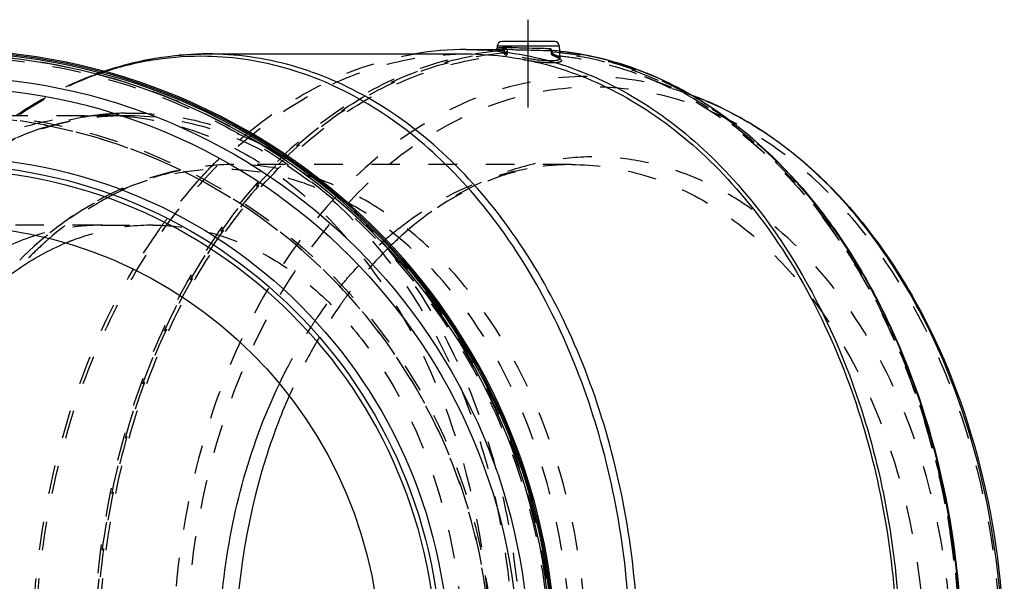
# Model space of a CAD drawing. Header units: millimetres. Extents: x 304 to 696, y 354 to 646.
# Tile 8 of 8: x 467 to 691, y 518 to 646. Entities that reach past the tile are written whole.
import ezdxf

# ---------------------------------------------------------------- set-up
doc = ezdxf.new("R2010")
doc.units = ezdxf.units.MM
doc.header["$LTSCALE"] = 65.185185
doc.linetypes.add('CENTER', pattern=[0.6, 0.375, -0.075, 0.075, -0.075])
doc.linetypes.add('HIDDEN', pattern=[0.2, 0.1, -0.1])
doc.layers.add('KOERPER', color=7, linetype='CONTINUOUS')
doc.layers.add('KONST.EL_MIT_GEO', color=7, linetype='CONTINUOUS')

msp = doc.modelspace()

# ---------------------------------------------------------------- linework, layer by layer
at = {"layer": 'KOERPER', "color": 2, "linetype": 'CENTER'}
msp.add_line((582.56, 625.9), (582.56, 645.9), dxfattribs=at)
at = {"layer": 'KOERPER', "color": 7, "linetype": 'Continuous'}
for p, q in [((575.51, 639.95), (575.48, 639.47)), ((589.61, 639.95), (589.68, 638.67)), ((509.42, 638.1), (568.42, 638.1)), ((568.42, 639.1), (577.21, 639.1)), ((619.46, 628.86), (621.46, 628.07))]:
    msp.add_line(p, q, dxfattribs=at)
at = {"layer": 'KOERPER', "color": 8, "linetype": 'HIDDEN'}
for p, q in [((589.68, 638.67), (589.76, 637.03)), ((609.14, 632.92), (619.46, 628.86)), ((448.92, 624.1), (490.76, 624.1)), ((485.21, 599.1), (497.07, 599.1))]:
    msp.add_line(p, q, dxfattribs=at)
msp.add_circle((448.92, 499.1), 139, dxfattribs=at)
at = {"layer": 'KOERPER', "color": 7, "linetype": 'Continuous'}
msp.add_arc((568.45, 568.5), 70.6, 90.0251, 99.4793, dxfattribs=at)
at = {"layer": 'KOERPER', "color": 8, "linetype": 'HIDDEN'}
for centre, radius, start, end in [((448.92, 499.1), 125, 116.166, 112.9198), ((581.16, 544.13), 98.4, 129.2352, 129.8509), ((596.71, 528.85), 120.24, 137.8793, 143.3232), ((601.92, 524.91), 126.76, 143.3042, 144.7386), ((485.53, 549.29), 49.81, 90, 90.3692), ((608.93, 520.1), 135.26, 144.7869, 149.3508)]:
    msp.add_arc(centre, radius, start, end, dxfattribs=at)
for points, knots in [([(470.13, 499.1), (470.13, 517.01), (473.73, 543.71), (485.88, 576.2), (498.03, 597.38), (512.9, 614.89), (530.01, 628.03), (548.76, 636.23), (561.96, 638.1), (568.42, 638.1)], [0, 0, 0, 0, 0.286789, 0.42395, 0.553971, 0.675795, 0.789521, 0.896637, 1, 1, 1, 1]), ([(518.92, 620.34), (524.52, 624.91), (536.47, 632.65), (550.07, 637.01), (556.82, 638.14)], [0, 0, 0, 0, 0.513626, 1, 1, 1, 1]), ([(507.53, 609.49), (508.37, 610.41), (511.71, 613.98), (515.3, 617.33), (518.1, 619.67)], [0, 0, 0, 0, 0.254375, 1, 1, 1, 1]), ([(485.21, 599.1), (479.67, 599.1), (469.22, 599.1), (458.77, 599.06), (453.86, 598.98)], [0, 0, 0, 0, 0.529822, 1, 1, 1, 1]), ([(485.21, 599.1), (483.96, 599.09), (478.93, 598.87), (473.93, 597.89), (470.32, 596.76)], [0, 0, 0, 0, 0.248412, 1, 1, 1, 1]), ([(469.42, 499.1), (469.42, 507.22), (471.32, 538.31), (480.81, 569.23), (492.56, 589.05)], [0, 0, 0, 0, 0.260459, 1, 1, 1, 1])]:
    msp.add_open_spline(points, degree=3, knots=knots, dxfattribs=at)
at = {"layer": 'KOERPER', "color": 7, "linetype": 'Continuous'}
for points, knots in [([(568.42, 639.1), (574.92, 639.1), (588.22, 637.21), (607.1, 628.96), (624.34, 615.72), (639.32, 598.09), (651.54, 576.76), (663.78, 544.03), (667.41, 517.13), (667.41, 499.1)], [0, 0, 0, 0, 0.103363, 0.210479, 0.324205, 0.446029, 0.57605, 0.713211, 1, 1, 1, 1]), ([(568.42, 638.1), (574.87, 638.1), (588.08, 636.23), (606.82, 628.03), (623.94, 614.89), (638.81, 597.38), (650.95, 576.2), (663.1, 543.71), (666.71, 517.01), (666.71, 499.1)], [0, 0, 0, 0, 0.103363, 0.210479, 0.324205, 0.446029, 0.57605, 0.713211, 1, 1, 1, 1]), ([(470.32, 596.76), (466.35, 595.52), (458.48, 592.02), (447.77, 584.22), (438.18, 574.01), (426.97, 557.23), (417.36, 532.03), (414.82, 510.25), (414.82, 499.1)], [0, 0, 0, 0, 0.104465, 0.214432, 0.331078, 0.454704, 0.719754, 1, 1, 1, 1])]:
    msp.add_open_spline(points, degree=3, knots=knots, dxfattribs=at)
at = {"layer": 'KONST.EL_MIT_GEO', "color": 7, "linetype": 'Continuous'}
for p, q in [((575.51, 639.95), (589.61, 639.95)), ((588.59, 640.9), (576.52, 640.9)), ((587.68, 638.9), (587.7, 638.9)), ((587.82, 638.89), (587.68, 638.9)), ((587.7, 638.9), (587.7, 638.9)), ((587.7, 638.9), (587.83, 638.89)), ((587.97, 638.87), (587.82, 638.89)), ((587.83, 638.89), (588, 638.87)), ((588, 638.87), (588.23, 638.85))]:
    msp.add_line(p, q, dxfattribs=at)
at = {"layer": 'KONST.EL_MIT_GEO', "color": 8, "linetype": 'HIDDEN'}
for p, q in [((575.16, 639.04), (575.15, 639.03)), ((575.52, 639.07), (575.63, 639.07)), ((575.63, 639.07), (575.74, 639.08)), ((575.74, 639.08), (575.86, 639.08)), ((575.86, 639.08), (576, 639.09)), ((576, 639.09), (576.14, 639.09)), ((576.14, 639.09), (576.3, 639.09)), ((576.3, 639.09), (576.56, 639.1)), ((576.56, 639.1), (576.83, 639.1)), ((577.17, 638.28), (577.18, 638.59)), ((577.85, 638.25), (577.86, 638.57)), ((587.79, 638.57), (587.8, 638.26)), ((587.8, 638.26), (587.8, 638.26)), ((587.92, 638.57), (587.93, 638.25)), ((587.94, 638.59), (587.95, 638.28)), ((588.12, 637.81), (588.12, 637.81)), ((589.76, 637.02), (589.76, 637.02)), ((609.08, 632.94), (609.14, 632.92)), ((490.73, 624.62), (490.86, 624.62)), ((592.44, 612.9), (515.49, 612.9))]:
    msp.add_line(p, q, dxfattribs=at)
for points in [[(575.15, 639.03), (575.15, 639.03), (575.16, 639.04), (575.17, 639.04), (575.19, 639.04), (575.21, 639.04), (575.23, 639.05), (575.26, 639.05), (575.29, 639.05), (575.32, 639.05), (575.35, 639.06), (575.39, 639.06), (575.43, 639.06), (575.48, 639.06), (575.52, 639.07)], [(575.28, 639.1), (575.26, 639.09), (575.22, 639.06), (575.18, 639.05), (575.16, 639.04), (575.16, 639.04)], [(576.83, 639.1), (577.12, 639.1), (577.21, 639.1)], [(587.68, 638.9), (587.68, 638.9), (587.69, 638.89), (587.71, 638.86), (587.73, 638.82), (587.76, 638.77), (587.77, 638.71), (587.79, 638.63), (587.79, 638.57)], [(588.12, 637.81), (588.4, 637.69), (588.69, 637.57), (588.95, 637.45), (589.17, 637.34), (589.36, 637.24), (589.52, 637.14), (589.63, 637.06), (589.72, 637)], [(589.72, 637), (589.77, 636.95), (589.79, 636.93), (589.78, 636.94), (589.77, 636.99), (589.76, 637.02)]]:
    msp.add_lwpolyline(points, dxfattribs=at)
at = {"layer": 'KONST.EL_MIT_GEO', "color": 7, "linetype": 'Continuous'}
for points in [[(575.46, 639.35), (575.42, 639.26), (575.37, 639.18), (575.32, 639.13), (575.28, 639.1)], [(575.48, 639.47), (575.48, 639.45), (575.46, 639.35)], [(587.7, 638.9), (587.68, 638.9), (587.68, 638.9), (587.68, 638.9)]]:
    msp.add_lwpolyline(points, dxfattribs=at)
at = {"layer": 'KONST.EL_MIT_GEO', "color": 8, "linetype": 'HIDDEN'}
for radius in [139, 138.46, 125.54, 125]:
    msp.add_circle((448.92, 499.1), radius, dxfattribs=at)
at = {"layer": 'KONST.EL_MIT_GEO', "color": 7, "linetype": 'Continuous'}
for radius in [133.87, 131.45, 115.55, 113.8, 112.73, 100]:
    msp.add_circle((448.92, 499.1), radius, dxfattribs=at)
for centre, radius, start, end in [((576.51, 639.9), 1, 90, 177), ((588.61, 639.9), 1, 3, 90), ((448.92, 499.1), 140, 93.09, 86.9089), ((448.92, 499.1), 139.7, 93.1207, 86.8793), ((448.92, 499.1), 139.38, 93.1346, 86.8654), ((448.92, 499.1), 138.9, 93.1346, 86.8654), ((508.01, 568.24), 69.33, 87.9818, 88.8304), ((577.47, 597.88), 41.7, 90.3634, 90.9348), ((577.56, 585.47), 54.1, 89.9945, 90.3727), ((577.19, 554.27), 84.83, 89.3783, 89.9875), ((577.56, 573.61), 65.96, 89.7715, 89.9964), ((577.46, 553.66), 85.91, 89.1545, 89.7631), ((576.77, 511.43), 127.67, 89.0754, 89.4008), ((588.37, 771.64), 132.74, 268.962, 269.5686), ((587.75, 733.9), 94.53, 269.1298, 269.7686), ((588.07, 639.39), 0.709, 181.9115, 194.8556), ((587.94, 723.46), 84.57, 269.6136, 269.8278), ((582.33, 568.61), 70.49, 83.7941, 85.1937), ((580.18, 561.05), 78.37, 67.2205, 68.0699), ((575.58, 552.28), 88.29, 56.5797, 58.8142), ((576.1, 553.01), 87.42, 58.1567, 58.8578), ((593.82, 557.82), 75.5, 65.1475, 68.5221)]:
    msp.add_arc(centre, radius, start, end, dxfattribs=at)
at = {"layer": 'KONST.EL_MIT_GEO', "color": 8, "linetype": 'HIDDEN'}
for centre, radius, start, end in [((587.93, 641.33), 2.77, 268.7245, 269.7504), ((587.85, 637.5), 0.756, 84.5172, 88.2565), ((582.17, 624.62), 14.8, 65.436, 67.1009), ((510.81, 560.65), 77.63, 108.7789, 110.1326), ((509.21, 562.87), 74.84, 108.0115, 109.3445), ((515.4, 550.65), 88.57, 122.7353, 123.9325), ((514.89, 551.43), 87.65, 122.4655, 122.7336), ((492.55, 559.29), 65.37, 97.2679, 107.2909), ((492.22, 561.28), 63.36, 96.0849, 97.2017), ((492.2, 561.51), 63.13, 95.2062, 96.0848), ((485.53, 561.54), 62.56, 86.3565, 89.9975), ((492.18, 561.71), 62.92, 91.3173, 95.2065), ((485.51, 561.3), 62.8, 85.2248, 86.3574), ((515.5, 555.55), 57.35, 90.0133, 102.2368), ((592.44, 555.82), 57.08, 93.0356, 94.1877), ((592.44, 555.9), 57, 90.0006, 93.0355), ((497.11, 548.39), 50.71, 90.0503, 102.8532), ((603, 535.43), 80.32, 128.4416, 131.1945), ((604.43, 533.78), 82.51, 131.1855, 131.9056), ((610.84, 532.92), 85.65, 131.5299, 134.0094), ((612.37, 531.32), 87.86, 134.0016, 134.637)]:
    msp.add_arc(centre, radius, start, end, dxfattribs=at)
for points, knots in [([(509.42, 638.1), (502.97, 638.1), (489.76, 636.23), (471.02, 628.03), (453.91, 614.89), (439.03, 597.38), (426.89, 576.2), (414.74, 543.71), (411.14, 517.01), (411.14, 499.1)], [0, 0, 0, 0, 0.103363, 0.210479, 0.324205, 0.446029, 0.57605, 0.713211, 1, 1, 1, 1]), ([(577.01, 638.9), (570.71, 638.42), (557.93, 635.66), (540.01, 626.59), (523.74, 612.97), (509.65, 595.35), (498.18, 574.37), (486.75, 542.53), (483.35, 516.53), (483.35, 499.1)], [0, 0, 0, 0, 0.103352, 0.211068, 0.325544, 0.447903, 0.578045, 0.714855, 1, 1, 1, 1]), ([(587.94, 638.59), (594.33, 638.1), (607.32, 635.26), (625.48, 625.9), (641.91, 611.86), (661.29, 587.02), (674.26, 555.92), (680.61, 522.08), (682.34, 486.61), (676.98, 451.44), (664.54, 419.63), (652.32, 398.98), (637.48, 381.94), (620.5, 369.17), (601.96, 361.21), (582.56, 358.51), (563.16, 361.21), (544.62, 369.17), (527.64, 381.94), (512.8, 398.98), (500.58, 419.63), (488.14, 451.44), (482.78, 486.61), (484.51, 522.08), (490.86, 555.92), (503.83, 587.02), (523.21, 611.86), (539.64, 625.9), (557.8, 635.26), (570.79, 638.1), (577.18, 638.59)], [0, 0, 0, 0, 0.025927, 0.052982, 0.081778, 0.112591, 0.179631, 0.215274, 0.251488, 0.3228, 0.356833, 0.389084, 0.41932, 0.447582, 0.474243, 0.5, 0.525757, 0.552418, 0.58068, 0.610915, 0.643167, 0.677199, 0.748511, 0.784725, 0.820369, 0.887408, 0.918222, 0.947018, 0.974073, 1, 1, 1, 1]), ([(577.17, 638.28), (570.79, 637.78), (557.83, 634.94), (539.72, 625.6), (523.32, 611.58), (504, 586.8), (491.06, 555.77), (484.73, 522.01), (483.01, 486.62), (488.36, 451.54), (500.77, 419.8), (512.96, 399.2), (527.77, 382.2), (544.71, 369.46), (563.21, 361.53), (582.56, 358.83), (601.91, 361.53), (620.41, 369.46), (637.35, 382.2), (652.16, 399.2), (664.35, 419.8), (676.76, 451.54), (682.11, 486.62), (680.39, 522.01), (674.05, 555.77), (661.12, 586.8), (641.79, 611.58), (625.4, 625.6), (607.29, 634.94), (594.33, 637.78), (587.95, 638.28)], [0, 0, 0, 0, 0.025928, 0.052984, 0.081782, 0.112597, 0.179638, 0.215282, 0.251496, 0.322806, 0.356837, 0.389087, 0.419322, 0.447583, 0.474244, 0.5, 0.525756, 0.552418, 0.580679, 0.610913, 0.643164, 0.677195, 0.748505, 0.784719, 0.820362, 0.887404, 0.918219, 0.947016, 0.974073, 1, 1, 1, 1]), ([(484.6, 499.1), (484.6, 516.39), (487.97, 542.19), (499.32, 573.78), (510.69, 594.59), (524.65, 612.05), (540.78, 625.56), (558.54, 634.57), (571.21, 637.31), (577.45, 637.79)], [0, 0, 0, 0, 0.285274, 0.42213, 0.552272, 0.674602, 0.789037, 0.896708, 1, 1, 1, 1]), ([(577.01, 638.9), (576.72, 638.9), (576.21, 638.9), (575.63, 638.92), (575.29, 638.94), (575.13, 638.97), (575.04, 638.96), (574.98, 639.01), (575.09, 639.03), (575.18, 639.04), (575.37, 639.06), (575.74, 639.08), (576.37, 639.1), (576.9, 639.1), (577.21, 639.1)], [0, 0, 0, 0, 0.206462, 0.357924, 0.411142, 0.448738, 0.470525, 0.47737, 0.489552, 0.517403, 0.561058, 0.620242, 0.783132, 1, 1, 1, 1]), ([(577.36, 639.37), (577.09, 639.37), (576.63, 639.38), (576.09, 639.39), (575.78, 639.41), (575.62, 639.43), (575.54, 639.45), (575.48, 639.46), (575.48, 639.47)], [0, 0, 0, 0, 0.424558, 0.738932, 0.851058, 0.931951, 0.981217, 1, 1, 1, 1]), ([(577.01, 638.9), (577.1, 638.9), (577.3, 639.04), (577.35, 639.25), (577.36, 639.37)], [0, 0, 0, 0, 0.449545, 1, 1, 1, 1]), ([(577.18, 638.59), (577.19, 638.66), (577.18, 638.8), (577.07, 638.9), (577.01, 638.9)], [0, 0, 0, 0, 0.570507, 1, 1, 1, 1]), ([(577.17, 638.28), (577.22, 638.27), (577.45, 638.26), (577.68, 638.26), (577.85, 638.25)], [0, 0, 0, 0, 0.226406, 1, 1, 1, 1]), ([(577.45, 637.79), (577.41, 637.81), (577.25, 637.92), (577.18, 638.13), (577.17, 638.28)], [0, 0, 0, 0, 0.219717, 1, 1, 1, 1]), ([(577.18, 638.59), (577.23, 638.59), (577.46, 638.58), (577.69, 638.57), (577.86, 638.57)], [0, 0, 0, 0, 0.226396, 1, 1, 1, 1]), ([(577.86, 638.57), (577.87, 638.76), (577.82, 639.11), (577.51, 639.37), (577.36, 639.37)], [0, 0, 0, 0, 0.563338, 1, 1, 1, 1]), ([(577.45, 637.79), (577.49, 637.8), (577.7, 637.87), (577.82, 638.09), (577.85, 638.25)], [0, 0, 0, 0, 0.209707, 1, 1, 1, 1]), ([(587.93, 636.06), (586.18, 636.06), (582.64, 636.46), (579.14, 637.19), (577.45, 637.79)], [0, 0, 0, 0, 0.494097, 1, 1, 1, 1]), ([(587.67, 636.52), (586.03, 636.52), (582.7, 636.91), (579.43, 637.65), (577.85, 638.25)], [0, 0, 0, 0, 0.493861, 1, 1, 1, 1]), ([(587.7, 638.9), (587.79, 638.89), (587.9, 638.76), (587.93, 638.63), (587.94, 638.59)], [0, 0, 0, 0, 0.712619, 1, 1, 1, 1]), ([(587.94, 638.59), (587.9, 638.59), (587.87, 638.58), (587.79, 638.59), (587.79, 638.57)], [0, 0, 0, 0, 0.735182, 1, 1, 1, 1]), ([(587.79, 638.57), (587.79, 638.57), (587.83, 638.57), (587.85, 638.57), (587.87, 638.57)], [0, 0, 0, 0, 0.261137, 1, 1, 1, 1]), ([(587.95, 638.28), (587.91, 638.27), (587.88, 638.26), (587.8, 638.27), (587.8, 638.26)], [0, 0, 0, 0, 0.735138, 1, 1, 1, 1]), ([(587.8, 638.26), (587.8, 638.25), (587.84, 638.26), (587.86, 638.25), (587.88, 638.25)], [0, 0, 0, 0, 0.264657, 1, 1, 1, 1]), ([(588.12, 637.81), (588.05, 637.84), (587.92, 637.98), (587.92, 638.16), (587.93, 638.25)], [0, 0, 0, 0, 0.451034, 1, 1, 1, 1]), ([(588.19, 637.79), (588.48, 637.68), (588.98, 637.47), (589.61, 637.14), (590.01, 636.87), (590.19, 636.59), (590.11, 636.41), (589.98, 636.32), (589.79, 636.24), (589.42, 636.14), (588.79, 636.08), (588.24, 636.06), (587.93, 636.06)], [0, 0, 0, 0, 0.194052, 0.343606, 0.445061, 0.50363, 0.528458, 0.559934, 0.602214, 0.656874, 0.804343, 1, 1, 1, 1]), ([(587.95, 638.28), (587.95, 638.22), (587.96, 638.04), (588.07, 637.84), (588.19, 637.79)], [0, 0, 0, 0, 0.288791, 1, 1, 1, 1]), ([(588.19, 637.79), (588.18, 637.79), (588.15, 637.8), (588.13, 637.81), (588.12, 637.81)], [0, 0, 0, 0, 0.506379, 1, 1, 1, 1]), ([(588.19, 637.79), (589.96, 637.66), (597.08, 636.83), (604.06, 634.91), (609.08, 632.94)], [0, 0, 0, 0, 0.247527, 1, 1, 1, 1]), ([(588.32, 638.08), (588.41, 638.04), (588.72, 637.89), (589.02, 637.73), (589.23, 637.6)], [0, 0, 0, 0, 0.284526, 1, 1, 1, 1]), ([(589.23, 637.6), (589.37, 637.51), (589.58, 637.36), (589.76, 637.12), (589.76, 637.02)], [0, 0, 0, 0, 0.624995, 1, 1, 1, 1]), ([(589.76, 637.02), (589.77, 636.81), (589.17, 636.61), (588.52, 636.54), (587.97, 636.52), (587.67, 636.52)], [0, 0, 0, 0, 0.291915, 0.594166, 1, 1, 1, 1]), ([(465.89, 624.13), (467.34, 625.11), (473.1, 628.79), (479.31, 631.78), (484.09, 633.54)], [0, 0, 0, 0, 0.255052, 1, 1, 1, 1]), ([(484.43, 633.49), (483, 632.99), (477.25, 630.77), (471.76, 627.87), (467.84, 625.38)], [0, 0, 0, 0, 0.245687, 1, 1, 1, 1]), ([(621.46, 628.07), (614.63, 630.76), (600.11, 634.08), (577.68, 631.66), (556.45, 621.98), (537.61, 605.87), (522, 584.29), (506.12, 549.15), (501.44, 519.2), (501.44, 499.1)], [0, 0, 0, 0, 0.106804, 0.212628, 0.322801, 0.441246, 0.569615, 0.707364, 1, 1, 1, 1]), ([(609.14, 632.92), (614.36, 630.87), (624.64, 625.46), (638.54, 614.21), (650.94, 599.96), (665.36, 577), (677.7, 543.1), (682.65, 499.1), (677.7, 455.1), (665.36, 421.2), (650.94, 398.24), (638.54, 383.99), (624.64, 372.74), (614.36, 367.33), (609.14, 365.28)], [0, 0, 0, 0, 0.052484, 0.107823, 0.166453, 0.228419, 0.360696, 0.5, 0.639303, 0.771581, 0.833547, 0.892177, 0.947516, 1, 1, 1, 1]), ([(609.14, 632.92), (610.14, 632.53), (614.18, 630.84), (618.07, 628.82), (620.9, 627.14)], [0, 0, 0, 0, 0.24685, 1, 1, 1, 1]), ([(690.36, 499.1), (690.36, 516.03), (686.95, 541.29), (675.46, 572.02), (663.98, 592.05), (649.91, 608.6), (633.73, 621.03), (615.99, 628.78), (597.41, 631.42), (578.82, 628.78), (561.09, 621.03), (544.9, 608.6), (530.84, 592.05), (519.36, 572.02), (507.86, 541.29), (504.46, 516.03), (504.46, 499.1)], [0, 0, 0, 0, 0.143394, 0.211975, 0.276986, 0.337897, 0.39476, 0.448319, 0.5, 0.551681, 0.60524, 0.662103, 0.723014, 0.788025, 0.856606, 1, 1, 1, 1]), ([(620.9, 627.14), (630.15, 621.63), (642.87, 610.38), (656.3, 592.02), (668.22, 570.14), (678.34, 538.98), (681.04, 512.55), (681.04, 499.1)], [0, 0, 0, 0, 0.21948, 0.338335, 0.462909, 0.725821, 1, 1, 1, 1]), ([(444.62, 609.91), (450.65, 614.36), (460.59, 619.79), (474.82, 623.48), (481.98, 624.1), (485.53, 624.1)], [0, 0, 0, 0, 0.512034, 0.75772, 1, 1, 1, 1]), ([(448.76, 608.59), (454.9, 613.43), (465.07, 619.38), (479.75, 623.43), (487.12, 624.1), (490.76, 624.1)], [0, 0, 0, 0, 0.515339, 0.759882, 1, 1, 1, 1]), ([(448.89, 609.18), (455.03, 613.85), (465.18, 619.57), (479.77, 623.45), (487.12, 624.1), (490.76, 624.1)], [0, 0, 0, 0, 0.512576, 0.758078, 1, 1, 1, 1]), ([(490.76, 624.1), (496.57, 624.1), (508.44, 622.42), (525.3, 615.05), (540.69, 603.22), (554.06, 587.48), (564.98, 568.44), (575.91, 539.22), (579.15, 515.2), (579.15, 499.1)], [0, 0, 0, 0, 0.103362, 0.210478, 0.324204, 0.446027, 0.576047, 0.713207, 1, 1, 1, 1]), ([(490.86, 624.62), (496.11, 624.73), (506.82, 623.6), (516.92, 619.88), (521.75, 617.47)], [0, 0, 0, 0, 0.493195, 1, 1, 1, 1]), ([(490.74, 623.88), (496.34, 623.41), (507.71, 620.89), (523.62, 612.72), (538.07, 600.54), (555.2, 579), (570.01, 544.76), (573.92, 514.62), (573.92, 499.1)], [0, 0, 0, 0, 0.103423, 0.211269, 0.325883, 0.448362, 0.714675, 1, 1, 1, 1]), ([(454.53, 612.79), (456, 613.76), (461.86, 617.37), (468.23, 620.19), (473.12, 621.71)], [0, 0, 0, 0, 0.256308, 1, 1, 1, 1]), ([(521.75, 617.47), (526.83, 614.93), (536.72, 608.45), (545.1, 600.14), (549.01, 595.54)], [0, 0, 0, 0, 0.484783, 1, 1, 1, 1]), ([(515.49, 612.9), (511.08, 612.9), (502.18, 611.93), (489.31, 607.62), (477.22, 600.65), (470.02, 594.53), (466.64, 591.14)], [0, 0, 0, 0, 0.240944, 0.485734, 0.737847, 1, 1, 1, 1]), ([(595.95, 499.1), (595.95, 513.76), (592.14, 542.17), (577.65, 574.22), (560.94, 593.89), (546.93, 604.66), (531.58, 611.37), (520.77, 612.9), (515.49, 612.9)], [0, 0, 0, 0, 0.287048, 0.553568, 0.675502, 0.789331, 0.896544, 1, 1, 1, 1]), ([(679.11, 499.1), (679.11, 519.02), (673.81, 548.68), (655.79, 581.88), (640.91, 597.92), (627.44, 606.93), (617, 611.63), (606.18, 614.33), (595.19, 614.95), (584.24, 613.49), (569.76, 608.73), (559.91, 602.23), (554.05, 597.04)], [0, 0, 0, 0, 0.294034, 0.429843, 0.554128, 0.612255, 0.668123, 0.722401, 0.775936, 0.829661, 0.884487, 1, 1, 1, 1]), ([(592.44, 612.9), (589.15, 612.9), (582.46, 612.22), (568.9, 608.08), (559.62, 601.97), (554.05, 597.04)], [0, 0, 0, 0, 0.232614, 0.473219, 1, 1, 1, 1]), ([(592.44, 612.9), (597.72, 612.9), (608.53, 611.37), (623.88, 604.66), (637.89, 593.89), (654.6, 574.22), (669.09, 542.17), (672.91, 513.76), (672.91, 499.1)], [0, 0, 0, 0, 0.103456, 0.210669, 0.324498, 0.446432, 0.712953, 1, 1, 1, 1]), ([(592.37, 499.1), (592.37, 509.29), (590.46, 529.36), (581.98, 557.48), (568.48, 581.53), (553.28, 597.11), (539.6, 605.57), (529.03, 609.79), (518.12, 611.92), (507.1, 611.91), (496.19, 609.76), (481.84, 604.01), (472.27, 596.78), (466.64, 591.14)], [0, 0, 0, 0, 0.15014, 0.294863, 0.429839, 0.552948, 0.61048, 0.665839, 0.719783, 0.773237, 0.827189, 0.882564, 1, 1, 1, 1]), ([(503.34, 611.6), (502.02, 611.31), (496.7, 609.97), (491.58, 607.9), (487.9, 606.01)], [0, 0, 0, 0, 0.246321, 1, 1, 1, 1]), ([(553.06, 598.34), (558.22, 602.44), (569.35, 609.2), (582.06, 612.29), (588.27, 612.75)], [0, 0, 0, 0, 0.513976, 1, 1, 1, 1]), ([(490.76, 374.1), (485.93, 374.1), (476.12, 375.25), (461.93, 380.34), (448.57, 388.62), (431.92, 403.96), (415.29, 429.92), (403.77, 466.92), (401.01, 507.07), (406.33, 540.35), (415.15, 564.9), (426.2, 586.22), (437.66, 600.05), (446.45, 607.25)], [0, 0, 0, 0, 0.050198, 0.101683, 0.155522, 0.21242, 0.335866, 0.470744, 0.611435, 0.750659, 0.817638, 0.881835, 1, 1, 1, 1]), ([(487.9, 606.01), (486.63, 605.35), (481.5, 602.49), (476.74, 598.99), (473.39, 596.09)], [0, 0, 0, 0, 0.244181, 1, 1, 1, 1]), ([(477.12, 595.04), (477.83, 595.33), (480.67, 596.45), (483.61, 597.32), (485.83, 597.83)], [0, 0, 0, 0, 0.252649, 1, 1, 1, 1]), ([(497.07, 599.1), (501.71, 599.1), (511.21, 597.75), (524.7, 591.86), (537.01, 582.4), (551.69, 565.11), (564.42, 536.95), (567.78, 511.98), (567.78, 499.1)], [0, 0, 0, 0, 0.103456, 0.210669, 0.324498, 0.446432, 0.712953, 1, 1, 1, 1]), ([(473.39, 596.09), (472.77, 595.55), (470.29, 593.32), (467.93, 590.95), (466.24, 589.1)], [0, 0, 0, 0, 0.246488, 1, 1, 1, 1]), ([(539.67, 585.01), (540.42, 585.94), (543.44, 589.51), (546.73, 592.86), (549.32, 595.19)], [0, 0, 0, 0, 0.255057, 1, 1, 1, 1]), ([(549.01, 595.54), (559.62, 583.03), (571.59, 559.83), (579.55, 526.29), (580.94, 508.22), (580.94, 499.1)], [0, 0, 0, 0, 0.476406, 0.735086, 1, 1, 1, 1]), ([(550.63, 593.84), (549.81, 593.03), (546.53, 589.66), (543.51, 586.04), (541.38, 583.2)], [0, 0, 0, 0, 0.2453, 1, 1, 1, 1]), ([(532.98, 575.78), (533.5, 576.59), (535.6, 579.76), (537.88, 582.81), (539.67, 585.01)], [0, 0, 0, 0, 0.253694, 1, 1, 1, 1]), ([(541.38, 583.2), (540.81, 582.44), (538.53, 579.31), (536.42, 576.06), (534.93, 573.56)], [0, 0, 0, 0, 0.246507, 1, 1, 1, 1]), ([(525.83, 562.95), (526.37, 564.07), (528.55, 568.46), (531, 572.71), (532.98, 575.78)], [0, 0, 0, 0, 0.254074, 1, 1, 1, 1]), ([(534.93, 573.56), (534.3, 572.5), (531.8, 568.16), (529.58, 563.65), (528.06, 560.2)], [0, 0, 0, 0, 0.246162, 1, 1, 1, 1])]:
    msp.add_open_spline(points, degree=3, knots=knots, dxfattribs=at)
at = {"layer": 'KONST.EL_MIT_GEO', "color": 7, "linetype": 'Continuous'}
for points, knots in [([(485.82, 634.15), (489.63, 635.44), (497.43, 637.43), (505.45, 638.1), (509.42, 638.1)], [0, 0, 0, 0, 0.502963, 1, 1, 1, 1]), ([(509.42, 637.55), (505.5, 637.63), (497.58, 637.12), (489.85, 635.27), (486.07, 634.04)], [0, 0, 0, 0, 0.496898, 1, 1, 1, 1]), ([(607.71, 499.1), (607.71, 517.01), (604.11, 543.71), (591.96, 576.2), (579.82, 597.38), (564.94, 614.89), (547.83, 628.03), (529.09, 636.23), (515.88, 638.1), (509.42, 638.1)], [0, 0, 0, 0, 0.286789, 0.42395, 0.553971, 0.675795, 0.789521, 0.896637, 1, 1, 1, 1]), ([(605.92, 499.1), (605.92, 516.66), (602.44, 542.86), (590.7, 574.83), (578.96, 595.77), (564.55, 613.2), (547.94, 626.48), (529.71, 635.03), (516.79, 637.3), (510.45, 637.52)], [0, 0, 0, 0, 0.286087, 0.423097, 0.553174, 0.675239, 0.789303, 0.896678, 1, 1, 1, 1]), ([(575.48, 639.47), (575.49, 639.5), (575.62, 639.5), (575.69, 639.52), (575.75, 639.53)], [0, 0, 0, 0, 0.267461, 1, 1, 1, 1]), ([(575.94, 639.54), (576, 639.54), (576.28, 639.56), (576.56, 639.56), (576.79, 639.57)], [0, 0, 0, 0, 0.204597, 1, 1, 1, 1]), ([(578.73, 639.56), (579.33, 639.56), (581.86, 639.5), (584.39, 639.41), (586.31, 639.38)], [0, 0, 0, 0, 0.238605, 1, 1, 1, 1]), ([(578.83, 639.09), (579.4, 639.08), (581.78, 639.03), (584.16, 638.95), (585.96, 638.92)], [0, 0, 0, 0, 0.239999, 1, 1, 1, 1]), ([(587.36, 639.37), (587.48, 639.37), (587.72, 639.24), (587.83, 639.01), (587.86, 638.88)], [0, 0, 0, 0, 0.453605, 1, 1, 1, 1]), ([(587.68, 638.9), (587.65, 638.9), (587.5, 638.94), (587.42, 639.1), (587.39, 639.21)], [0, 0, 0, 0, 0.218336, 1, 1, 1, 1]), ([(609.45, 633.75), (607.71, 634.45), (600.77, 636.96), (593.45, 638.43), (587.97, 638.87)], [0, 0, 0, 0, 0.253969, 1, 1, 1, 1]), ([(589.95, 638.69), (591.6, 638.51), (598.26, 637.55), (604.78, 635.64), (609.47, 633.75)], [0, 0, 0, 0, 0.247398, 1, 1, 1, 1]), ([(609.47, 633.75), (610.49, 633.35), (614.55, 631.61), (618.46, 629.54), (621.31, 627.82)], [0, 0, 0, 0, 0.246852, 1, 1, 1, 1]), ([(621.29, 627.81), (620.42, 628.34), (616.93, 630.37), (613.3, 632.14), (610.53, 633.31)], [0, 0, 0, 0, 0.25326, 1, 1, 1, 1]), ([(621.46, 628.07), (626.56, 626.07), (636.57, 620.81), (650.09, 609.89), (662.11, 596.11), (676.04, 573.99), (687.94, 541.4), (691.09, 513.4), (691.09, 499.1)], [0, 0, 0, 0, 0.106144, 0.217567, 0.335148, 0.45904, 0.722752, 1, 1, 1, 1]), ([(622.22, 627.27), (631.37, 621.58), (643.91, 610.16), (657.13, 591.69), (668.84, 569.8), (678.78, 538.77), (681.43, 512.48), (681.43, 499.1)], [0, 0, 0, 0, 0.220262, 0.339303, 0.463898, 0.726467, 1, 1, 1, 1]), ([(690.76, 499.1), (690.76, 512.95), (687.81, 540.09), (676.7, 571.83), (663.68, 593.62), (652.43, 607.37), (639.77, 618.49), (630.36, 624.1), (625.55, 626.33)], [0, 0, 0, 0, 0.276826, 0.540663, 0.664804, 0.782648, 0.894168, 1, 1, 1, 1]), ([(681.34, 499.1), (681.34, 512.22), (678.8, 538.03), (667.51, 574.03), (649.57, 604.42), (633.08, 620.12), (624.2, 625.97)], [0, 0, 0, 0, 0.27288, 0.535269, 0.778868, 1, 1, 1, 1]), ([(456.24, 580.75), (459.32, 583.83), (465.83, 589.32), (473.31, 593.45), (477.12, 595.04)], [0, 0, 0, 0, 0.513473, 1, 1, 1, 1]), ([(511.97, 499.1), (511.97, 504.74), (513.11, 526.58), (518.81, 548.3), (525.83, 562.95)], [0, 0, 0, 0, 0.257612, 1, 1, 1, 1]), ([(528.06, 560.2), (526.02, 555.57), (518.72, 536), (515.7, 514.9), (515.7, 499.1)], [0, 0, 0, 0, 0.242439, 1, 1, 1, 1])]:
    msp.add_open_spline(points, degree=3, knots=knots, dxfattribs=at)
msp.add_open_spline([(575.75, 639.53), (575.82, 639.53), (575.88, 639.54), (575.94, 639.54)], degree=3, dxfattribs=at)
at = {"layer": 'KONST.EL_MIT_GEO', "color": 8, "linetype": 'HIDDEN'}
for points in [[(587.8, 638.26), (587.81, 638.07), (587.95, 637.88), (588.12, 637.81)], [(587.86, 638.88), (587.89, 638.78), (587.91, 638.67), (587.92, 638.57)]]:
    msp.add_open_spline(points, degree=3, dxfattribs=at)

doc.saveas('drawing.dxf')
